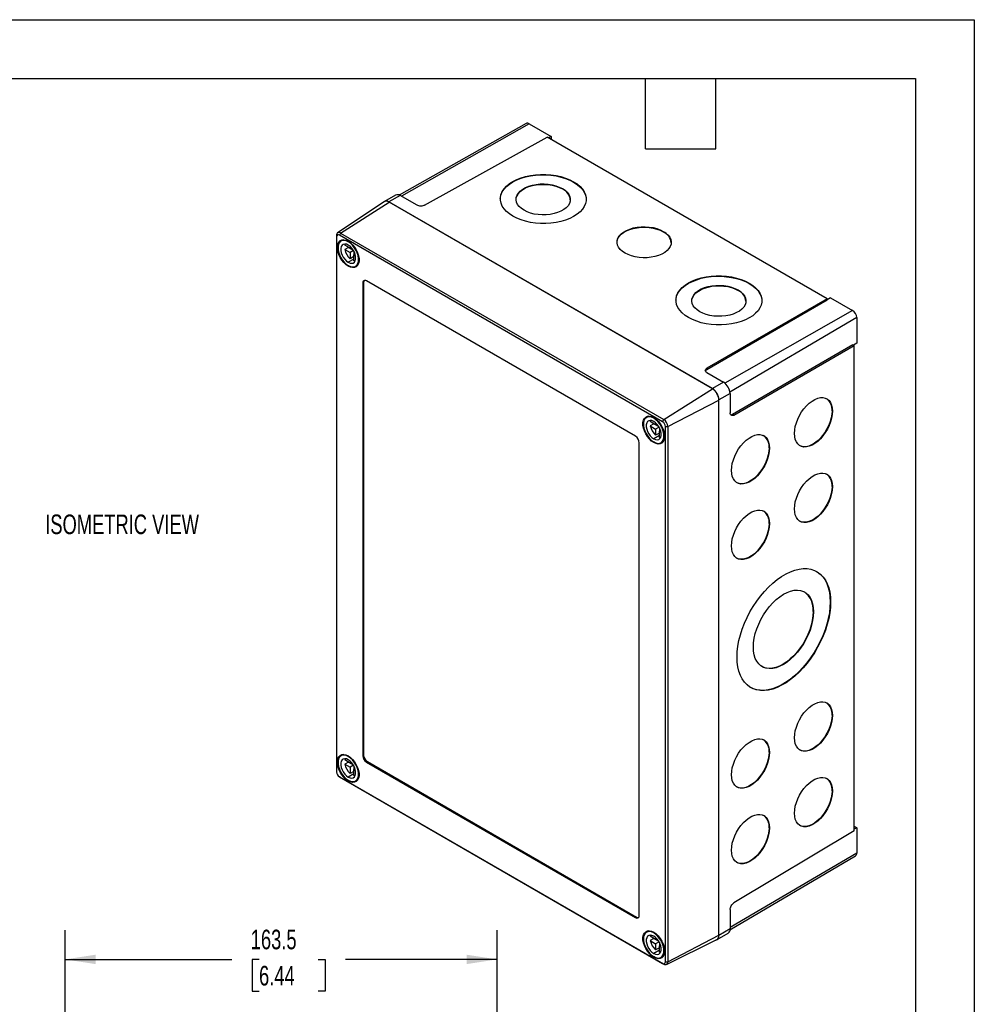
# Model space of a CAD drawing. Header units: millimetres. Extents: x 0 to 978, y 0 to 756.
# Tile 3 of 3: x 617 to 978, y 383 to 756. Entities that reach past the tile are written whole.
import ezdxf

# ---------------------------------------------------------------- set-up
doc = ezdxf.new("R2010")
doc.units = ezdxf.units.MM
doc.header["$LTSCALE"] = 3.5
doc.layers.add('DIMENSIONS', color=140, linetype='Continuous', lineweight=25)
doc.layers.add('TEXT', color=140, linetype='Continuous', lineweight=25)
doc.styles.add('SLDTEXTSTYLE0', font='TXT', dxfattribs={"width": 0.7})
doc.dimstyles.new('SLDDIMSTYLE0', dxfattribs={"dimtxt": 7.553027, "dimasz": 11.557, "dimexe": 0, "dimexo": 0.0625, "dimgap": 1.888257, "dimtad": 0, "dimtih": 1, "dimtoh": 1, "dimdec": 1, "dimrnd": 1e-09, "dimzin": 12, "dimdsep": 46, "dimtxsty": 'SLDTEXTSTYLE0', "dimsah": 1, "dimcen": 0.09, "dimadec": 0, "dimazin": 3, "dimtfac": 1, "dimtdec": 1, "dimtofl": 0, "dimtmove": 0, "dimatfit": 3, "dimfxl": 0, "dimfrac": 2, "dimtolj": 1, "dimtzin": 12, "dimarcsym": 0})

# ---------------------------------------------------------------- blocks, each defined once
blk = doc.blocks.new('_D_9')
at = {"layer": 'DIMENSIONS'}
for p, q in [((633.84, 378.25), (633.84, 411.22)), ((797.34, 378.25), (797.34, 411.22)), ((633.84, 400.11), (697, 400.11)), ((707.24, 400.11), (704.7, 400.11)), ((704.7, 400.11), (704.7, 388.1)), ((729.68, 400.11), (732.22, 400.11)), ((732.22, 400.11), (732.22, 388.1)), ((797.34, 400.11), (739.92, 400.11)), ((704.7, 388.1), (707.24, 388.1)), ((732.22, 388.1), (729.68, 388.1))]:
    blk.add_line(p, q, dxfattribs=at)
for points in [[(633.84, 400.11), (645.4, 398.33), (645.4, 401.89)], [(797.34, 400.11), (785.78, 401.89), (785.78, 398.33)]]:
    blk.add_solid(points, dxfattribs=at)
at = {"layer": 'DIMENSIONS', "char_height": 7.408, "attachment_point": 1, "style": 'SLDTEXTSTYLE0'}
for s, insert in [('163.5', (704.1, 411.35)), ('6.44', (707.24, 397.65))]:
    blk.add_mtext(s, dxfattribs=dict(at, insert=insert))

msp = doc.modelspace()

# ---------------------------------------------------------------- linework, layer by layer
at = {"color": 7, "linetype": 'Continuous'}
for p, q in [((0.01, 755.66), (977.91, 755.66)), ((977.91, 755.66), (977.91, 0.01))]:
    msp.add_line(p, q, dxfattribs=at)
for p, q in [((808.35, 716.39), (760.28, 689.31)), ((809.45, 716.27), (761.12, 688.86)), ((809.45, 716.27), (817.77, 711.47)), ((769.85, 685.43), (816.22, 711.27)), ((922.24, 650.07), (816.22, 711.27)), ((817.77, 711.47), (816.82, 710.93)), ((817.77, 711.47), (817.77, 710.38)), ((826.28, 694.18), (826.28, 694.34)), ((758.94, 689.31), (754.67, 686.9)), ((822.03, 691.61), (822.04, 691.77)), ((754.63, 686.79), (736.98, 675.03)), ((738.09, 674.95), (756.45, 686.66)), ((760.66, 689.13), (756.41, 686.72)), ((878.81, 616.06), (756.41, 686.72)), ((878.78, 616.04), (756.45, 686.66)), ((767.03, 685.45), (760.66, 689.13)), ((738.09, 674.95), (737.64, 674.17)), ((738.09, 674.95), (860.42, 604.33)), ((860.22, 675.4), (860.22, 675.56)), ((736.57, 674.08), (736.57, 673.56)), ((736.57, 673.56), (736.57, 471.06)), ((859.97, 603.56), (737.64, 674.17)), ((739.17, 672.42), (738.25, 671.89)), ((741.2, 671.74), (741, 671.62)), ((741.7, 669.17), (739.67, 670.34)), ((741.09, 669.52), (739.67, 668.71)), ((739.67, 668.71), (741.7, 667.54)), ((741.09, 669.52), (742.87, 668.5)), ((741.7, 669.88), (741.7, 669.17)), ((742.16, 669.43), (741.7, 669.17)), ((743, 668.28), (741.7, 667.54)), ((741.7, 667.54), (741.7, 665.19)), ((743.12, 668.06), (743.12, 666.72)), ((743.58, 666.98), (743.12, 666.72)), ((743.12, 665.09), (741, 663.86)), ((743.12, 666.01), (741.7, 665.19)), ((743.12, 666.72), (743.74, 666.36)), ((743.12, 664.37), (743.12, 666.72)), ((741.22, 662.52), (741, 662.39)), ((743.75, 662.36), (744.67, 662.9)), ((746.83, 656.21), (746.48, 656)), ((746.48, 656), (746.48, 477.18)), ((746.83, 656.21), (746.83, 477.38)), ((849.72, 598.04), (747.89, 656.82)), ((892.75, 655.81), (892.75, 655.97)), ((888.5, 653.24), (888.5, 653.4)), ((922.24, 650.07), (876.67, 623.76)), ((922.24, 649.54), (876.67, 623.23)), ((923.53, 650.42), (922.24, 649.7)), ((922.24, 649.54), (922.24, 650.07)), ((923.53, 650.42), (931.85, 645.61)), ((931.85, 645.61), (883.48, 618.18)), ((933.4, 642.92), (885.46, 614.76)), ((933.4, 642.92), (933.4, 633.31)), ((932, 632.64), (886.42, 606.33)), ((886.88, 606.07), (932.46, 632.37)), ((932, 632.64), (932.46, 632.37)), ((933.4, 633.31), (932.14, 632.56)), ((932.46, 448.71), (932.46, 632.37)), ((876.67, 623.76), (876.67, 623.23)), ((876.68, 622.15), (883.06, 618.47)), ((883.06, 618.47), (878.81, 616.06)), ((860.42, 604.33), (878.78, 616.04)), ((861.93, 601.71), (881.25, 611.75)), ((881.25, 409.25), (881.25, 611.75)), ((885.49, 614.25), (881.29, 611.78)), ((881.29, 409.19), (881.29, 611.78)), ((885.49, 614.25), (885.49, 606.88)), ((924.08, 607.64), (924.22, 607.56)), ((854.78, 605.68), (853.86, 605.15)), ((857.32, 602.43), (855.29, 603.6)), ((856.82, 605), (856.61, 604.88)), ((859.97, 603.56), (860.42, 604.33)), ((886.42, 606.33), (886.88, 606.07)), ((856.7, 602.78), (855.29, 601.97)), ((855.29, 601.97), (857.32, 600.79)), ((856.7, 602.78), (858.48, 601.75)), ((857.32, 603.14), (857.32, 602.43)), ((857.77, 602.69), (857.32, 602.43)), ((858.61, 601.54), (857.32, 600.79)), ((857.32, 600.79), (857.32, 598.45)), ((858.73, 601.32), (858.73, 599.98)), ((859.19, 600.24), (858.73, 599.98)), ((858.73, 599.98), (859.35, 599.62)), ((858.73, 597.63), (858.73, 599.98)), ((861.03, 601.71), (861.93, 601.71)), ((861.03, 399.21), (861.03, 601.71)), ((861.93, 601.71), (861.93, 399.21)), ((858.73, 598.34), (856.61, 597.12)), ((858.73, 599.26), (857.32, 598.45)), ((859.36, 595.62), (860.28, 596.15)), ((851.13, 416.77), (851.13, 595.59)), ((856.83, 595.78), (856.61, 595.65)), ((900.25, 593.64), (900.39, 593.56)), ((924.08, 579.06), (924.22, 578.98)), ((900.25, 565.06), (900.39, 564.98)), ((923.38, 535.38), (923.52, 535.29)), ((916.93, 531.75), (917.07, 531.67)), ((924.08, 492.51), (924.22, 492.43)), ((739.17, 477.68), (738.25, 477.15)), ((741.2, 476.99), (741, 476.87)), ((746.83, 477.38), (746.48, 477.18)), ((900.25, 478.51), (900.39, 478.43)), ((741.7, 474.42), (739.67, 475.6)), ((741.09, 474.78), (739.67, 473.96)), ((739.67, 473.96), (741.7, 472.79)), ((741.09, 474.78), (742.87, 473.75)), ((741.7, 475.14), (741.7, 474.42)), ((742.16, 474.69), (741.7, 474.42)), ((743, 473.54), (741.7, 472.79)), ((743.12, 473.32), (743.12, 471.97)), ((748.25, 474.93), (747.89, 474.73)), ((747.89, 474.73), (849.72, 415.95)), ((748.25, 474.93), (850.07, 416.15)), ((743.12, 470.34), (741, 469.12)), ((741.7, 472.79), (741.7, 470.44)), ((743.12, 471.26), (741.7, 470.44)), ((743.58, 472.24), (743.12, 471.97)), ((743.12, 471.97), (743.74, 471.62)), ((743.12, 469.63), (743.12, 471.97)), ((737.64, 469.21), (859.97, 398.59)), ((738.09, 468.95), (737.64, 469.21)), ((860.42, 398.34), (738.09, 468.95)), ((741.22, 467.77), (741, 467.65)), ((743.75, 467.62), (744.67, 468.15)), ((924.08, 463.93), (924.22, 463.85)), ((932.46, 448.71), (886.88, 421.47)), ((900.25, 449.93), (900.39, 449.85)), ((932.46, 450.49), (933.4, 449.95)), ((933.4, 449.95), (932.46, 449.4)), ((933.4, 449.95), (933.4, 440.34)), ((933.4, 440.34), (885.49, 412.2)), ((885.46, 411.24), (932.95, 439.34)), ((885.49, 419.03), (885.49, 411.66)), ((850.07, 416.15), (849.72, 415.95)), ((854.78, 410.94), (853.86, 410.4)), ((856.82, 410.25), (856.61, 410.13)), ((880.57, 407.6), (884.79, 410.09)), ((885.49, 411.66), (881.29, 409.19)), ((857.32, 407.68), (855.29, 408.85)), ((856.7, 408.04), (855.29, 407.22)), ((855.29, 407.22), (857.32, 406.05)), ((856.7, 408.04), (858.48, 407.01)), ((857.32, 408.4), (857.32, 407.68)), ((857.77, 407.95), (857.32, 407.68)), ((858.61, 406.8), (857.32, 406.05)), ((858.73, 406.58), (858.73, 405.23)), ((861.45, 398.21), (880.46, 407.61)), ((861.93, 399.21), (881.25, 409.25)), ((858.73, 403.6), (856.61, 402.37)), ((857.32, 406.05), (857.32, 403.7)), ((858.73, 404.52), (857.32, 403.7)), ((859.19, 405.5), (858.73, 405.23)), ((858.73, 405.23), (859.35, 404.88)), ((858.73, 402.89), (858.73, 405.23)), ((856.83, 401.03), (856.61, 400.9)), ((859.36, 400.88), (860.28, 401.41)), ((861.03, 399.21), (861.93, 399.21)), ((859.97, 398.59), (860.42, 398.34))]:
    msp.add_line(p, q)
at = {"flags": 128}
for points in [[(798.54, 687.87), (798.57, 688.31), (798.8, 689.42), (799.27, 690.51), (799.97, 691.55), (800.88, 692.54), (802, 693.46), (803.3, 694.3), (804.77, 695.03), (806.38, 695.66), (808.12, 696.18), (809.95, 696.56), (811.86, 696.82), (813.81, 696.95), (815.77, 696.94), (817.72, 696.79), (819.62, 696.52), (821.46, 696.11), (823.19, 695.58), (824.81, 694.93), (826.28, 694.18)], [(803.3, 681.31), (802, 682.16), (800.88, 683.09), (799.97, 684.09), (799.28, 685.14), (798.81, 686.23), (798.57, 687.35), (798.57, 688.47), (798.81, 689.58), (799.28, 690.67), (799.97, 691.72), (800.88, 692.71), (802, 693.63), (803.3, 694.46), (804.77, 695.2), (806.38, 695.83), (808.12, 696.34), (809.95, 696.73), (811.86, 696.99), (813.81, 697.11), (815.77, 697.1), (817.72, 696.96), (819.62, 696.68), (821.46, 696.27), (823.2, 695.74), (824.81, 695.1), (826.28, 694.34)], [(826.28, 694.34), (827.58, 693.5), (828.7, 692.57), (829.61, 691.57), (830.3, 690.51), (830.77, 689.42), (831.01, 688.31), (831.01, 687.18), (830.77, 686.07), (830.3, 684.98), (829.61, 683.94), (828.7, 682.95), (827.58, 682.03), (826.28, 681.19), (824.81, 680.46), (823.2, 679.83), (821.46, 679.31), (819.62, 678.92), (817.72, 678.67), (815.77, 678.54), (813.81, 678.55), (811.86, 678.69), (809.96, 678.97), (808.12, 679.38), (806.38, 679.91), (804.77, 680.56), (803.3, 681.31)], [(804.54, 687.66), (804.6, 688.21), (804.89, 689.07), (805.39, 689.89), (806.11, 690.66), (807.02, 691.36), (808.1, 691.98), (809.33, 692.49), (810.69, 692.9), (812.13, 693.18), (813.64, 693.33), (815.17, 693.36), (816.69, 693.25), (818.17, 693.02), (819.58, 692.66), (820.87, 692.19), (822.03, 691.61)], [(807.54, 683.55), (806.54, 684.22), (805.73, 684.97), (805.11, 685.77), (804.72, 686.62), (804.55, 687.5), (804.6, 688.37), (804.89, 689.23), (805.39, 690.06), (806.11, 690.83), (807.02, 691.53), (808.1, 692.14), (809.33, 692.66), (810.69, 693.06), (812.13, 693.34), (813.64, 693.5), (815.17, 693.52), (816.69, 693.42), (818.17, 693.18), (819.58, 692.82), (820.87, 692.35), (822.04, 691.77)], [(826.28, 694.18), (827.58, 693.33), (828.69, 692.4), (829.61, 691.4), (830.3, 690.35), (830.77, 689.26), (831.01, 688.14), (831.04, 687.62)], [(822.04, 691.77), (823.03, 691.1), (823.85, 690.36), (824.46, 689.55), (824.86, 688.7), (825.03, 687.83), (824.97, 686.95), (824.69, 686.09), (824.18, 685.27), (823.47, 684.5), (822.56, 683.8), (821.47, 683.18), (820.24, 682.67), (818.89, 682.27), (817.44, 681.98), (815.94, 681.83), (814.4, 681.8), (812.88, 681.91), (811.4, 682.14), (810, 682.5), (808.7, 682.97), (807.54, 683.55)], [(842.72, 671.44), (842.79, 671.99), (843.07, 672.85), (843.58, 673.68), (844.29, 674.45), (845.2, 675.15), (846.29, 675.76), (847.52, 676.28), (848.87, 676.68), (850.32, 676.96), (851.82, 677.12), (853.35, 677.14), (854.88, 677.04), (856.36, 676.8), (857.76, 676.45), (859.06, 675.97), (860.22, 675.4)], [(845.73, 667.34), (844.73, 668.01), (843.91, 668.75), (843.3, 669.56), (842.9, 670.41), (842.73, 671.28), (842.79, 672.16), (843.07, 673.02), (843.58, 673.84), (844.29, 674.61), (845.2, 675.31), (846.29, 675.93), (847.52, 676.44), (848.87, 676.85), (850.32, 677.13), (851.82, 677.28), (853.36, 677.31), (854.88, 677.2), (856.36, 676.97), (857.76, 676.61), (859.06, 676.14), (860.22, 675.56)], [(860.22, 675.56), (861.22, 674.89), (862.03, 674.14), (862.65, 673.34), (863.04, 672.49), (863.22, 671.62), (863.16, 670.74), (862.87, 669.88), (862.37, 669.06), (861.65, 668.28), (860.74, 667.58), (859.66, 666.97), (858.43, 666.45), (857.07, 666.05), (855.63, 665.77), (854.12, 665.61), (852.59, 665.59), (851.07, 665.69), (849.59, 665.93), (848.18, 666.29), (846.89, 666.76), (845.73, 667.34)], [(741, 662.39), (740.14, 662.99), (739.33, 663.76), (738.59, 664.69), (737.95, 665.72), (737.45, 666.81), (737.1, 667.92), (736.92, 668.99), (736.92, 669.98), (737.1, 670.84), (737.45, 671.55), (737.95, 672.06), (738.59, 672.35), (739.33, 672.42), (740.14, 672.25), (741, 671.86)], [(741, 671.62), (740.19, 671.99), (739.42, 672.14), (738.71, 672.08), (738.11, 671.8), (737.63, 671.32), (737.3, 670.65), (737.13, 669.83), (737.13, 668.89), (737.3, 667.87), (737.63, 666.83), (738.11, 665.79), (738.71, 664.81), (739.42, 663.94), (740.19, 663.2), (741, 662.64)], [(741, 670.39), (740.32, 670.69), (739.68, 670.78), (739.12, 670.65), (738.67, 670.33), (738.35, 669.81), (738.19, 669.14), (738.19, 668.35), (738.35, 667.5), (738.67, 666.62), (739.12, 665.77), (739.68, 664.99), (740.32, 664.35), (741, 663.86)], [(739.83, 670.78), (739.79, 670.69), (739.67, 670.34)], [(741, 671.86), (741.85, 671.27), (742.67, 670.49), (743.41, 669.57), (744.05, 668.54), (744.55, 667.44), (744.9, 666.34), (745.08, 665.27), (745.08, 664.28), (744.9, 663.41), (744.55, 662.71), (744.05, 662.2), (743.41, 661.9), (742.67, 661.84), (741.85, 662), (741, 662.39)], [(741, 662.64), (741.81, 662.27), (742.58, 662.11), (743.28, 662.17), (743.89, 662.45), (744.37, 662.94), (744.7, 663.6), (744.87, 664.42), (744.87, 665.36), (744.7, 666.38), (744.37, 667.43), (743.89, 668.46), (743.28, 669.44), (742.58, 670.32), (741.81, 671.05), (741, 671.62)], [(741, 663.86), (741.67, 663.57), (742.31, 663.48), (742.87, 663.6), (743.33, 663.93), (743.64, 664.44), (743.81, 665.11), (743.81, 665.9), (743.64, 666.76), (743.33, 667.64), (742.87, 668.49), (742.31, 669.26), (741.67, 669.91), (741, 670.39)], [(743.12, 664.37), (743.48, 664.3), (743.58, 664.29)], [(865.01, 649.5), (865.04, 649.93), (865.27, 651.05), (865.74, 652.14), (866.44, 653.18), (867.35, 654.17), (868.46, 655.09), (869.77, 655.92), (871.23, 656.66), (872.85, 657.29), (874.59, 657.8), (876.42, 658.19), (878.33, 658.45), (880.27, 658.58), (882.24, 658.57), (884.18, 658.42), (886.09, 658.14), (887.92, 657.74), (889.66, 657.21), (891.28, 656.56), (892.75, 655.81)], [(869.77, 642.94), (868.47, 643.79), (867.35, 644.72), (866.44, 645.71), (865.74, 646.77), (865.27, 647.86), (865.04, 648.98), (865.04, 650.1), (865.27, 651.21), (865.74, 652.3), (866.44, 653.35), (867.35, 654.34), (868.47, 655.25), (869.77, 656.09), (871.24, 656.83), (872.85, 657.46), (874.59, 657.97), (876.42, 658.36), (878.33, 658.62), (880.28, 658.74), (882.24, 658.73), (884.19, 658.59), (886.09, 658.31), (887.93, 657.9), (889.66, 657.37), (891.28, 656.72), (892.75, 655.97)], [(892.75, 655.97), (894.05, 655.13), (895.16, 654.2), (896.08, 653.2), (896.77, 652.14), (897.24, 651.05), (897.48, 649.94), (897.48, 648.81), (897.24, 647.7), (896.77, 646.61), (896.08, 645.56), (895.16, 644.57), (894.05, 643.66), (892.75, 642.82), (891.28, 642.08), (889.66, 641.46), (887.93, 640.94), (886.09, 640.55), (884.19, 640.29), (882.24, 640.17), (880.28, 640.18), (878.33, 640.32), (876.42, 640.6), (874.59, 641.01), (872.85, 641.54), (871.24, 642.19), (869.77, 642.94)], [(892.75, 655.81), (894.05, 654.96), (895.16, 654.03), (896.07, 653.03), (896.77, 651.98), (897.24, 650.89), (897.48, 649.77), (897.51, 649.25)], [(874.01, 645.18), (873.01, 645.85), (872.19, 646.6), (871.58, 647.4), (871.18, 648.25), (871.01, 649.12), (871.07, 650), (871.36, 650.86), (871.86, 651.68), (872.58, 652.46), (873.49, 653.16), (874.57, 653.77), (875.8, 654.29), (877.16, 654.69), (878.6, 654.97), (880.11, 655.13), (881.64, 655.15), (883.16, 655.05), (884.64, 654.81), (886.05, 654.45), (887.34, 653.98), (888.5, 653.4)], [(871.01, 649.29), (871.07, 649.84), (871.35, 650.7), (871.86, 651.52), (872.58, 652.29), (873.49, 652.99), (874.57, 653.61), (875.8, 654.12), (877.16, 654.52), (878.6, 654.81), (880.11, 654.96), (881.64, 654.99), (883.16, 654.88), (884.64, 654.65), (886.04, 654.29), (887.34, 653.82), (888.5, 653.24)], [(888.5, 653.4), (889.5, 652.73), (890.32, 651.99), (890.93, 651.18), (891.33, 650.33), (891.5, 649.46), (891.44, 648.58), (891.16, 647.72), (890.65, 646.9), (889.93, 646.13), (889.03, 645.43), (887.94, 644.81), (886.71, 644.3), (885.35, 643.89), (883.91, 643.61), (882.4, 643.46), (880.87, 643.43), (879.35, 643.54), (877.87, 643.77), (876.47, 644.13), (875.17, 644.6), (874.01, 645.18)], [(909.86, 599.12), (909.94, 600.42), (910.17, 601.78), (910.57, 603.17), (911.1, 604.57), (911.77, 605.94), (912.56, 607.25), (913.45, 608.48), (914.42, 609.59), (915.44, 610.56), (916.5, 611.37), (917.58, 612), (918.64, 612.44), (919.66, 612.67), (920.63, 612.7), (921.52, 612.52), (922.31, 612.13), (922.98, 611.54), (923.51, 610.78), (923.91, 609.84), (924.14, 608.76), (924.22, 607.56)], [(924.22, 607.56), (924.14, 606.27), (923.91, 604.91), (923.51, 603.51), (922.98, 602.11), (922.31, 600.74), (921.52, 599.43), (920.63, 598.2), (919.66, 597.09), (918.64, 596.12), (917.58, 595.31), (916.5, 594.68), (915.44, 594.24), (914.42, 594.01), (913.45, 593.98), (912.56, 594.17), (911.77, 594.56), (911.1, 595.14), (910.57, 595.91), (910.17, 596.84), (909.94, 597.92), (909.86, 599.12)], [(924.08, 607.64), (924, 606.35), (923.76, 604.99), (923.37, 603.59), (922.83, 602.2), (922.16, 600.82), (921.38, 599.51), (920.49, 598.28), (919.52, 597.17), (918.5, 596.2), (917.43, 595.39), (916.36, 594.76), (915.3, 594.32), (914.27, 594.09), (913.31, 594.06), (912.42, 594.25), (911.91, 594.47)], [(856.61, 595.65), (855.76, 596.25), (854.94, 597.02), (854.2, 597.95), (853.56, 598.98), (853.06, 600.07), (852.71, 601.17), (852.53, 602.25), (852.53, 603.24), (852.71, 604.1), (853.06, 604.8), (853.56, 605.31), (854.2, 605.61), (854.94, 605.68), (855.76, 605.51), (856.61, 605.12)], [(856.61, 604.88), (855.8, 605.25), (855.03, 605.4), (854.32, 605.34), (853.72, 605.06), (853.24, 604.58), (852.91, 603.91), (852.74, 603.09), (852.74, 602.15), (852.91, 601.13), (853.24, 600.08), (853.72, 599.05), (854.32, 598.07), (855.03, 597.2), (855.8, 596.46), (856.61, 595.89)], [(856.61, 603.65), (855.93, 603.95), (855.3, 604.04), (854.73, 603.91), (854.28, 603.58), (853.96, 603.07), (853.8, 602.4), (853.8, 601.61), (853.96, 600.75), (854.28, 599.87), (854.73, 599.02), (855.3, 598.25), (855.93, 597.61), (856.61, 597.12)], [(855.45, 604.03), (855.4, 603.94), (855.29, 603.6)], [(856.61, 605.12), (857.46, 604.53), (858.28, 603.75), (859.02, 602.83), (859.66, 601.8), (860.16, 600.7), (860.51, 599.6), (860.69, 598.53), (860.69, 597.54), (860.51, 596.67), (860.16, 595.97), (859.66, 595.46), (859.02, 595.16), (858.28, 595.1), (857.46, 595.26), (856.61, 595.65)], [(856.61, 595.89), (857.42, 595.53), (858.19, 595.37), (858.9, 595.43), (859.5, 595.71), (859.98, 596.2), (860.31, 596.86), (860.48, 597.68), (860.48, 598.62), (860.31, 599.64), (859.98, 600.69), (859.5, 601.72), (858.9, 602.7), (858.19, 603.58), (857.42, 604.31), (856.61, 604.88)], [(856.61, 597.12), (857.29, 596.82), (857.92, 596.73), (858.49, 596.86), (858.94, 597.19), (859.25, 597.7), (859.42, 598.37), (859.42, 599.16), (859.25, 600.02), (858.94, 600.9), (858.49, 601.75), (857.92, 602.52), (857.29, 603.17), (856.61, 603.65)], [(858.73, 597.63), (859.09, 597.56), (859.19, 597.55)], [(886.02, 585.12), (886.1, 586.42), (886.34, 587.78), (886.74, 589.17), (887.27, 590.57), (887.94, 591.94), (888.73, 593.25), (889.62, 594.48), (890.58, 595.59), (891.61, 596.56), (892.67, 597.37), (893.75, 598), (894.81, 598.44), (895.83, 598.68), (896.8, 598.7), (897.69, 598.52), (898.48, 598.13), (899.14, 597.54), (899.68, 596.78), (900.07, 595.84), (900.31, 594.76), (900.39, 593.56)], [(900.39, 593.56), (900.31, 592.27), (900.07, 590.91), (899.68, 589.51), (899.14, 588.11), (898.48, 586.74), (897.69, 585.43), (896.8, 584.2), (895.83, 583.09), (894.81, 582.12), (893.75, 581.31), (892.67, 580.68), (891.61, 580.24), (890.58, 580.01), (889.62, 579.98), (888.73, 580.17), (887.94, 580.56), (887.27, 581.14), (886.74, 581.91), (886.34, 582.84), (886.1, 583.92), (886.02, 585.12)], [(900.25, 593.64), (900.17, 592.35), (899.93, 590.99), (899.54, 589.59), (899, 588.2), (898.33, 586.82), (897.55, 585.51), (896.66, 584.29), (895.69, 583.17), (894.67, 582.2), (893.6, 581.39), (892.53, 580.76), (891.47, 580.32), (890.44, 580.09), (889.47, 580.06), (888.59, 580.25), (888.08, 580.47)], [(909.86, 570.54), (909.94, 571.84), (910.17, 573.2), (910.57, 574.59), (911.1, 575.99), (911.77, 577.36), (912.56, 578.68), (913.45, 579.9), (914.42, 581.01), (915.44, 581.98), (916.5, 582.79), (917.58, 583.42), (918.64, 583.86), (919.66, 584.1), (920.63, 584.12), (921.52, 583.94), (922.31, 583.55), (922.98, 582.96), (923.51, 582.2), (923.91, 581.26), (924.14, 580.18), (924.22, 578.98)], [(924.22, 578.98), (924.14, 577.69), (923.91, 576.33), (923.51, 574.93), (922.98, 573.54), (922.31, 572.16), (921.52, 570.85), (920.63, 569.62), (919.66, 568.51), (918.64, 567.54), (917.58, 566.73), (916.5, 566.1), (915.44, 565.66), (914.42, 565.43), (913.45, 565.4), (912.56, 565.59), (911.77, 565.98), (911.1, 566.56), (910.57, 567.33), (910.17, 568.26), (909.94, 569.34), (909.86, 570.54)], [(924.08, 579.06), (924, 577.77), (923.76, 576.41), (923.37, 575.01), (922.83, 573.62), (922.16, 572.24), (921.38, 570.93), (920.49, 569.71), (919.52, 568.59), (918.5, 567.62), (917.43, 566.81), (916.36, 566.18), (915.3, 565.74), (914.27, 565.51), (913.31, 565.49), (912.42, 565.67), (911.91, 565.89)], [(886.02, 556.54), (886.1, 557.84), (886.34, 559.2), (886.74, 560.59), (887.27, 561.99), (887.94, 563.36), (888.73, 564.68), (889.62, 565.9), (890.58, 567.01), (891.61, 567.98), (892.67, 568.79), (893.75, 569.42), (894.81, 569.86), (895.83, 570.1), (896.8, 570.12), (897.69, 569.94), (898.48, 569.55), (899.14, 568.97), (899.68, 568.2), (900.07, 567.26), (900.31, 566.18), (900.39, 564.98)], [(900.39, 564.98), (900.31, 563.69), (900.07, 562.33), (899.68, 560.93), (899.14, 559.54), (898.48, 558.16), (897.69, 556.85), (896.8, 555.63), (895.83, 554.51), (894.81, 553.54), (893.75, 552.73), (892.67, 552.1), (891.61, 551.66), (890.58, 551.43), (889.62, 551.4), (888.73, 551.59), (887.94, 551.98), (887.27, 552.56), (886.74, 553.33), (886.34, 554.26), (886.1, 555.34), (886.02, 556.54)], [(900.25, 565.06), (900.17, 563.77), (899.93, 562.41), (899.54, 561.02), (899, 559.62), (898.33, 558.25), (897.55, 556.93), (896.66, 555.71), (895.69, 554.6), (894.67, 553.62), (893.6, 552.81), (892.53, 552.18), (891.47, 551.75), (890.44, 551.51), (889.47, 551.49), (888.59, 551.67), (888.08, 551.89)], [(888.13, 514.5), (888.21, 516.51), (888.45, 518.59), (888.84, 520.73), (889.4, 522.91), (890.09, 525.1), (890.94, 527.3), (891.91, 529.47), (893.02, 531.6), (894.24, 533.67), (895.56, 535.66), (896.98, 537.56), (898.47, 539.33), (900.04, 540.98), (901.65, 542.48), (903.31, 543.83), (904.98, 545), (906.67, 545.99), (908.34, 546.79), (910, 547.39), (911.61, 547.78), (913.18, 547.97), (914.67, 547.95), (916.09, 547.72), (917.42, 547.29), (918.63, 546.65), (919.74, 545.82), (920.71, 544.79), (921.56, 543.59), (922.26, 542.21), (922.81, 540.68), (923.2, 539.01), (923.44, 537.21), (923.52, 535.29)], [(918.21, 546.9), (918.49, 546.73), (919.59, 545.9), (920.57, 544.87), (921.41, 543.67), (922.11, 542.29), (922.66, 540.76), (923.06, 539.09), (923.3, 537.29), (923.38, 535.38)], [(894.29, 518.29), (894.38, 519.94), (894.62, 521.66), (895.03, 523.43), (895.6, 525.22), (896.31, 527.01), (897.16, 528.77), (898.13, 530.47), (899.21, 532.1), (900.39, 533.62), (901.64, 535.01), (902.96, 536.26), (904.31, 537.34), (905.68, 538.25), (907.06, 538.96), (908.41, 539.46), (909.72, 539.76), (910.98, 539.84), (912.15, 539.7), (913.24, 539.35), (914.21, 538.79), (915.06, 538.02), (915.77, 537.07), (916.33, 535.94), (916.74, 534.65), (916.99, 533.22), (917.07, 531.67)], [(923.52, 535.29), (923.44, 533.29), (923.2, 531.21), (922.81, 529.07), (922.26, 526.89), (921.56, 524.69), (920.71, 522.5), (919.74, 520.33), (918.63, 518.19), (917.42, 516.12), (916.09, 514.13), (914.67, 512.24), (913.18, 510.46), (911.61, 508.81), (910, 507.31), (908.34, 505.97), (906.67, 504.8), (904.98, 503.81), (903.31, 503.01), (901.65, 502.41), (900.04, 502.01), (898.47, 501.82), (896.98, 501.84), (895.56, 502.07), (894.24, 502.51), (893.02, 503.15), (891.91, 503.98), (890.94, 505.01), (890.09, 506.21), (889.4, 507.58), (888.84, 509.11), (888.45, 510.79), (888.21, 512.59), (888.13, 514.5)], [(923.38, 535.38), (923.3, 533.37), (923.06, 531.29), (922.66, 529.15), (922.11, 526.97), (921.41, 524.77), (920.57, 522.58), (919.59, 520.41), (918.49, 518.28), (917.27, 516.21), (915.95, 514.22), (914.53, 512.32), (913.03, 510.54), (911.47, 508.9), (909.86, 507.39), (908.2, 506.05), (906.52, 504.88), (904.84, 503.89), (903.16, 503.09), (901.51, 502.49), (899.89, 502.1), (898.33, 501.91), (896.83, 501.93), (895.42, 502.15), (894.09, 502.59), (893.3, 502.98)], [(917.07, 531.67), (916.99, 530.02), (916.74, 528.3), (916.33, 526.53), (915.77, 524.74), (915.06, 522.95), (914.21, 521.19), (913.24, 519.48), (912.15, 517.86), (910.98, 516.34), (909.72, 514.95), (908.41, 513.7), (907.06, 512.61), (905.68, 511.71), (904.31, 511), (902.96, 510.49), (901.64, 510.2), (900.39, 510.12), (899.21, 510.26), (898.13, 510.61), (897.16, 511.17), (896.31, 511.94), (895.6, 512.89), (895.03, 514.02), (894.62, 515.31), (894.38, 516.74), (894.29, 518.29)], [(916.93, 531.75), (916.85, 530.1), (916.6, 528.38), (916.19, 526.61), (915.63, 524.82), (914.91, 523.03), (914.07, 521.27), (913.09, 519.57), (912.01, 517.94), (910.83, 516.42), (909.58, 515.03), (908.27, 513.78), (906.91, 512.69), (905.54, 511.79), (904.17, 511.08), (902.81, 510.58), (901.5, 510.28), (900.25, 510.2), (899.07, 510.34), (897.99, 510.69), (897.59, 510.89)], [(909.86, 483.99), (909.94, 485.28), (910.17, 486.64), (910.57, 488.04), (911.1, 489.44), (911.77, 490.81), (912.56, 492.12), (913.45, 493.35), (914.42, 494.46), (915.44, 495.43), (916.5, 496.24), (917.58, 496.87), (918.64, 497.31), (919.66, 497.54), (920.63, 497.57), (921.52, 497.38), (922.31, 497), (922.98, 496.41), (923.51, 495.64), (923.91, 494.71), (924.14, 493.63), (924.22, 492.43)], [(924.22, 492.43), (924.14, 491.14), (923.91, 489.78), (923.51, 488.38), (922.98, 486.98), (922.31, 485.61), (921.52, 484.3), (920.63, 483.07), (919.66, 481.96), (918.64, 480.99), (917.58, 480.18), (916.5, 479.55), (915.44, 479.11), (914.42, 478.88), (913.45, 478.85), (912.56, 479.03), (911.77, 479.42), (911.1, 480.01), (910.57, 480.78), (910.17, 481.71), (909.94, 482.79), (909.86, 483.99)], [(924.08, 492.51), (924, 491.22), (923.76, 489.86), (923.37, 488.46), (922.83, 487.06), (922.16, 485.69), (921.38, 484.38), (920.49, 483.15), (919.52, 482.04), (918.5, 481.07), (917.43, 480.26), (916.36, 479.63), (915.3, 479.19), (914.27, 478.96), (913.31, 478.93), (912.42, 479.12), (911.91, 479.34)], [(886.02, 469.99), (886.1, 471.28), (886.34, 472.64), (886.74, 474.04), (887.27, 475.44), (887.94, 476.81), (888.73, 478.12), (889.62, 479.35), (890.58, 480.46), (891.61, 481.43), (892.67, 482.24), (893.75, 482.87), (894.81, 483.31), (895.83, 483.54), (896.8, 483.57), (897.69, 483.39), (898.48, 483), (899.14, 482.41), (899.68, 481.64), (900.07, 480.71), (900.31, 479.63), (900.39, 478.43)], [(741, 467.65), (740.14, 468.24), (739.33, 469.02), (738.59, 469.94), (737.95, 470.97), (737.45, 472.06), (737.1, 473.17), (736.92, 474.24), (736.92, 475.23), (737.1, 476.1), (737.45, 476.8), (737.95, 477.31), (738.59, 477.61), (739.33, 477.67), (740.14, 477.51), (741, 477.12)], [(741, 476.87), (740.19, 477.24), (739.42, 477.4), (738.71, 477.34), (738.11, 477.06), (737.63, 476.57), (737.3, 475.91), (737.13, 475.08), (737.13, 474.15), (737.3, 473.13), (737.63, 472.08), (738.11, 471.05), (738.71, 470.07), (739.42, 469.19), (740.19, 468.46), (741, 467.89)], [(741, 477.12), (741.85, 476.52), (742.67, 475.75), (743.41, 474.82), (744.05, 473.79), (744.55, 472.7), (744.9, 471.59), (745.08, 470.52), (745.08, 469.53), (744.9, 468.67), (744.55, 467.96), (744.05, 467.45), (743.41, 467.16), (742.67, 467.09), (741.85, 467.26), (741, 467.65)], [(741, 467.89), (741.81, 467.52), (742.58, 467.37), (743.28, 467.43), (743.89, 467.71), (744.37, 468.19), (744.7, 468.86), (744.87, 469.68), (744.87, 470.62), (744.7, 471.63), (744.37, 472.68), (743.89, 473.72), (743.28, 474.7), (742.58, 475.57), (741.81, 476.31), (741, 476.87)], [(900.39, 478.43), (900.31, 477.14), (900.07, 475.78), (899.68, 474.38), (899.14, 472.98), (898.48, 471.61), (897.69, 470.3), (896.8, 469.07), (895.83, 467.96), (894.81, 466.99), (893.75, 466.18), (892.67, 465.55), (891.61, 465.11), (890.58, 464.88), (889.62, 464.85), (888.73, 465.04), (887.94, 465.42), (887.27, 466.01), (886.74, 466.78), (886.34, 467.71), (886.1, 468.79), (886.02, 469.99)], [(900.25, 478.51), (900.17, 477.22), (899.93, 475.86), (899.54, 474.46), (899, 473.06), (898.33, 471.69), (897.55, 470.38), (896.66, 469.15), (895.69, 468.04), (894.67, 467.07), (893.6, 466.26), (892.53, 465.63), (891.47, 465.19), (890.44, 464.96), (889.47, 464.93), (888.59, 465.12), (888.08, 465.34)], [(741, 475.65), (740.32, 475.94), (739.68, 476.03), (739.12, 475.91), (738.67, 475.58), (738.35, 475.07), (738.19, 474.4), (738.19, 473.61), (738.35, 472.75), (738.67, 471.87), (739.12, 471.02), (739.68, 470.25), (740.32, 469.6), (741, 469.12)], [(739.83, 476.03), (739.79, 475.94), (739.67, 475.6)], [(741, 469.12), (741.67, 468.82), (742.31, 468.73), (742.87, 468.85), (743.33, 469.18), (743.64, 469.7), (743.81, 470.37), (743.81, 471.15), (743.64, 472.01), (743.33, 472.89), (742.87, 473.74), (742.31, 474.52), (741.67, 475.16), (741, 475.65)], [(743.12, 469.63), (743.48, 469.56), (743.58, 469.55)], [(909.86, 455.41), (909.94, 456.7), (910.17, 458.06), (910.57, 459.46), (911.1, 460.86), (911.77, 462.23), (912.56, 463.54), (913.45, 464.77), (914.42, 465.88), (915.44, 466.85), (916.5, 467.66), (917.58, 468.29), (918.64, 468.73), (919.66, 468.96), (920.63, 468.99), (921.52, 468.81), (922.31, 468.42), (922.98, 467.83), (923.51, 467.06), (923.91, 466.13), (924.14, 465.05), (924.22, 463.85)], [(924.22, 463.85), (924.14, 462.56), (923.91, 461.2), (923.51, 459.8), (922.98, 458.4), (922.31, 457.03), (921.52, 455.72), (920.63, 454.49), (919.66, 453.38), (918.64, 452.41), (917.58, 451.6), (916.5, 450.97), (915.44, 450.53), (914.42, 450.3), (913.45, 450.27), (912.56, 450.46), (911.77, 450.84), (911.1, 451.43), (910.57, 452.2), (910.17, 453.13), (909.94, 454.21), (909.86, 455.41)], [(924.08, 463.93), (924, 462.64), (923.76, 461.28), (923.37, 459.88), (922.83, 458.48), (922.16, 457.11), (921.38, 455.8), (920.49, 454.57), (919.52, 453.46), (918.5, 452.49), (917.43, 451.68), (916.36, 451.05), (915.3, 450.61), (914.27, 450.38), (913.31, 450.35), (912.42, 450.54), (911.91, 450.76)], [(886.02, 441.41), (886.1, 442.71), (886.34, 444.07), (886.74, 445.46), (887.27, 446.86), (887.94, 448.23), (888.73, 449.54), (889.62, 450.77), (890.58, 451.88), (891.61, 452.85), (892.67, 453.66), (893.75, 454.29), (894.81, 454.73), (895.83, 454.96), (896.8, 454.99), (897.69, 454.81), (898.48, 454.42), (899.14, 453.83), (899.68, 453.07), (900.07, 452.13), (900.31, 451.05), (900.39, 449.85)], [(900.39, 449.85), (900.31, 448.56), (900.07, 447.2), (899.68, 445.8), (899.14, 444.4), (898.48, 443.03), (897.69, 441.72), (896.8, 440.49), (895.83, 439.38), (894.81, 438.41), (893.75, 437.6), (892.67, 436.97), (891.61, 436.53), (890.58, 436.3), (889.62, 436.27), (888.73, 436.46), (887.94, 436.84), (887.27, 437.43), (886.74, 438.2), (886.34, 439.13), (886.1, 440.21), (886.02, 441.41)], [(900.25, 449.93), (900.17, 448.64), (899.93, 447.28), (899.54, 445.88), (899, 444.48), (898.33, 443.11), (897.55, 441.8), (896.66, 440.57), (895.69, 439.46), (894.67, 438.49), (893.6, 437.68), (892.53, 437.05), (891.47, 436.61), (890.44, 436.38), (889.47, 436.35), (888.59, 436.54), (888.08, 436.76)], [(856.61, 400.9), (855.76, 401.5), (854.94, 402.28), (854.2, 403.2), (853.56, 404.23), (853.06, 405.32), (852.71, 406.43), (852.53, 407.5), (852.53, 408.49), (852.71, 409.36), (853.06, 410.06), (853.56, 410.57), (854.2, 410.86), (854.94, 410.93), (855.76, 410.77), (856.61, 410.38)], [(856.61, 410.13), (855.8, 410.5), (855.03, 410.66), (854.32, 410.59), (853.72, 410.31), (853.24, 409.83), (852.91, 409.16), (852.74, 408.34), (852.74, 407.4), (852.91, 406.39), (853.24, 405.34), (853.72, 404.3), (854.32, 403.33), (855.03, 402.45), (855.8, 401.71), (856.61, 401.15)], [(856.61, 410.38), (857.46, 409.78), (858.28, 409), (859.02, 408.08), (859.66, 407.05), (860.16, 405.96), (860.51, 404.85), (860.69, 403.78), (860.69, 402.79), (860.51, 401.93), (860.16, 401.22), (859.66, 400.71), (859.02, 400.42), (858.28, 400.35), (857.46, 400.52), (856.61, 400.9)], [(856.61, 401.15), (857.42, 400.78), (858.19, 400.62), (858.9, 400.69), (859.5, 400.97), (859.98, 401.45), (860.31, 402.12), (860.48, 402.94), (860.48, 403.88), (860.31, 404.89), (859.98, 405.94), (859.5, 406.98), (858.9, 407.95), (858.19, 408.83), (857.42, 409.57), (856.61, 410.13)], [(856.61, 408.91), (855.93, 409.2), (855.3, 409.29), (854.73, 409.17), (854.28, 408.84), (853.96, 408.33), (853.8, 407.66), (853.8, 406.87), (853.96, 406.01), (854.28, 405.13), (854.73, 404.28), (855.3, 403.51), (855.93, 402.86), (856.61, 402.37)], [(855.45, 409.29), (855.4, 409.2), (855.29, 408.85)], [(856.61, 402.37), (857.29, 402.08), (857.92, 401.99), (858.49, 402.11), (858.94, 402.44), (859.25, 402.96), (859.42, 403.63), (859.42, 404.41), (859.25, 405.27), (858.94, 406.15), (858.49, 407), (857.92, 407.77), (857.29, 408.42), (856.61, 408.91)], [(858.73, 402.89), (859.09, 402.82), (859.19, 402.81)]]:
    msp.add_lwpolyline(points, dxfattribs=at)
for centre, radius, start, end in [((808.8, 715.37), 1.11, 54.4277, 113.7889), ((759.64, 687.71), 1.74, 54.4277, 113.7889), ((819.99, 686.96), 5.08, 6.1158, 66.2227), ((755.44, 685.53), 1.54, 50.6928, 137.4779), ((755.44, 685.35), 1.65, 52.4372, 119.1266), ((737.5, 674.23), 0.934, 50.7967, 189.214), ((737.22, 673.66), 0.658, 50.7967, 189.214), ((858.17, 670.75), 5.08, 6.1158, 66.2227), ((746.09, 670.07), 6.56, 191.9492, 228.0508), ((747.34, 656.14), 0.873, 50.7967, 189.214), ((747.93, 656.29), 1.1, 140.0277, 184.268), ((886.45, 648.59), 5.08, 6.1158, 66.2227), ((930.03, 642.77), 3.38, 2.6055, 57.3945), ((880.2, 614.01), 5.3, 2.6055, 57.3945), ((875.88, 611.51), 5.38, 2.6055, 57.3945), ((875.91, 611.53), 5.38, 2.6055, 57.3945), ((919.03, 608.19), 5.08, 353.7817, 53.8882), ((858.72, 601.61), 2.31, 2.6055, 57.3945), ((858.64, 601.56), 3.29, 2.6055, 57.3945), ((861.7, 603.32), 6.56, 191.9492, 228.0508), ((848.06, 595.45), 3.07, 2.6055, 57.3945), ((895.2, 594.19), 5.08, 353.7817, 53.8882), ((919.03, 579.61), 5.08, 353.7817, 53.8882), ((895.2, 565.61), 5.08, 353.7817, 53.8882), ((908.65, 532.49), 8.32, 354.874, 53.1897), ((919.03, 493.06), 5.08, 353.7817, 53.8882), ((895.2, 479.06), 5.08, 353.7817, 53.8882), ((749.55, 477.32), 3.07, 182.6055, 237.3945), ((749.9, 477.52), 3.07, 182.6055, 237.3945), ((746.09, 475.32), 6.56, 191.9492, 228.0508), ((738.89, 471.16), 2.31, 182.6055, 237.3945), ((919.03, 464.48), 5.08, 353.7817, 53.8882), ((895.2, 450.48), 5.08, 353.7817, 53.8882), ((932.3, 440.23), 1.11, 306.2094, 5.5757), ((850.27, 416.63), 0.873, 230.7967, 9.214), ((850.69, 417.06), 1.1, 235.7353, 279.9695), ((883.76, 411.49), 1.74, 306.2094, 5.5757), ((861.7, 408.58), 6.56, 191.9492, 228.0508), ((879.77, 408.94), 1.54, 282.5205, 9.3122), ((879.56, 409.06), 1.7, 301.8578, 6.5804), ((860.38, 399.1), 0.658, 230.7967, 9.214), ((861.01, 399.06), 0.934, 230.7967, 9.214)]:
    msp.add_arc(centre, radius, start, end)
for points, knots in [([(769.85, 685.43), (769.68, 685.33), (769.47, 685.25), (768.99, 685.13), (768.71, 685.1), (768.16, 685.11), (767.89, 685.14), (767.41, 685.27), (767.2, 685.35), (767.03, 685.45)], [0, 0, 0, 0, 0.25, 0.25, 0.5, 0.5, 0.75, 0.75, 1, 1, 1, 1]), ([(876.68, 622.15), (876.51, 622.25), (876.36, 622.37), (876.15, 622.64), (876.09, 622.8), (876.09, 623.11), (876.15, 623.27), (876.36, 623.55), (876.5, 623.67), (876.67, 623.76)], [0, 0, 0, 0, 0.25, 0.25, 0.5, 0.5, 0.75, 0.75, 1, 1, 1, 1]), ([(876.67, 623.23), (876.47, 623.11), (876.22, 622.95), (876.2, 622.74), (876.19, 622.7)], [0, 0, 0, 0, 0.787868, 1, 1, 1, 1]), ([(886.88, 606.07), (886.72, 605.97), (886.54, 605.9), (886.2, 605.86), (886.03, 605.89), (885.76, 606.05), (885.66, 606.18), (885.52, 606.5), (885.49, 606.69), (885.49, 606.88)], [0, 0, 0, 0, 0.25, 0.25, 0.5, 0.5, 0.75, 0.75, 1, 1, 1, 1]), ([(885.72, 606.18), (885.8, 606.16), (886.01, 606.12), (886.27, 606.25), (886.42, 606.33)], [0, 0, 0, 0, 0.392822, 1, 1, 1, 1]), ([(885.49, 419.03), (885.49, 419.22), (885.52, 419.44), (885.66, 419.92), (885.76, 420.17), (886.03, 420.65), (886.2, 420.87), (886.54, 421.24), (886.72, 421.38), (886.88, 421.47)], [0, 0, 0, 0, 0.25, 0.25, 0.5, 0.5, 0.75, 0.75, 1, 1, 1, 1])]:
    msp.add_open_spline(points, degree=3, knots=knots)
at = {"layer": 'TEXT'}
for p, q in [((22.22, 733.42), (955.67, 733.42)), ((853.44, 706.75), (853.44, 733.42)), ((880.11, 706.75), (880.11, 733.42)), ((955.67, 733.42), (955.67, 22.22)), ((853.44, 706.75), (880.11, 706.75))]:
    msp.add_line(p, q, dxfattribs=at)

# ---------------------------------------------------------------- texts
at = {"layer": 'DIMENSIONS', "insert": (626.34, 568.43), "char_height": 7.4083, "attachment_point": 1, "style": 'SLDTEXTSTYLE0'}
msp.add_mtext('ISOMETRIC VIEW', dxfattribs=at)

# ---------------------------------------------------------------- dimensions: what is measured, and where the dimension line sits
at = {"layer": 'DIMENSIONS'}
dim = msp.add_linear_dim(base=(797.34, 400.11), p1=(633.84, 373.8), p2=(797.34, 373.8), dimstyle='SLDDIMSTYLE0', dxfattribs=at)
dim.commit()
dim.dimension.update_dxf_attribs({"geometry": '_D_9', "text_midpoint": (718.46, 400.11), "dimtype": 160})

doc.saveas('drawing.dxf')
